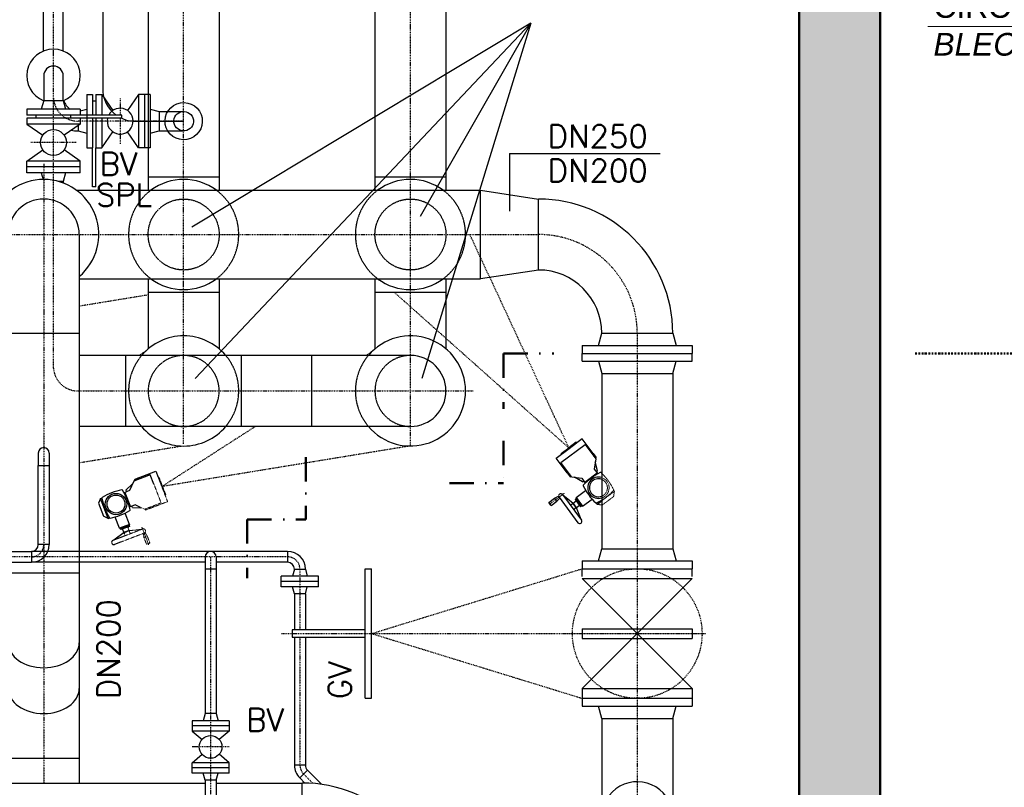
# Model space of a CAD drawing. Header units: millimetres. Extents: x -197187 to 241957296, y -45270 to 70505.
# Tile 77 of 116: x 52543 to 55582, y 10745 to 13115. Entities that reach past the tile are written whole.
import ezdxf

# ---------------------------------------------------------------- set-up
doc = ezdxf.new("R2010")
doc.units = ezdxf.units.MM
doc.header["$LTSCALE"] = 0.5
for name, pattern in [('DASHDOT', [1, 0.5, -0.25, 0, -0.25]), ('HIDDEN', [0.375, 0.25, -0.125]), ('STRICHPUNKT', [25.4, 12.7, -6.35, 0, -6.35])]:
    doc.linetypes.add(name, pattern=pattern)
for name, color, linetype in [('17', 7, 'Continuous'), ('21', 7, 'Continuous'), ('41', 7, 'Continuous'), ('8', 7, 'Continuous'), ('BEMAßUNG', 7, 'Continuous'), ('P-MU025ENTLÜ', 7, 'Continuous'), ('P-MU050ENTL', 7, 'Continuous'), ('P-MU150AUSL', 7, 'Continuous'), ('P-MU150EINL', 7, 'Continuous'), ('P-MU200EINL', 7, 'Continuous'), ('P-MU250EINL', 7, 'Continuous')]:
    doc.layers.add(name, color=color, linetype=linetype)
doc.layers.add('P-MGDMD', color=7, linetype='Continuous', lineweight=18)
doc.styles.add('ROMANS', font='ROMANS', dxfattribs={"height": 0.2})

msp = doc.modelspace()

# ---------------------------------------------------------------- hatches: boundary and pattern name
at = {"lineweight": 5}
h = msp.add_hatch(dxfattribs=at)
h.set_pattern_fill('ANSI33', color=256, scale=25)
h.set_pattern_definition([(45, (42299.13, 3652.02), (-112.2532, 112.2532), []), (45, (42411.39, 3652.02), (-112.2532, 112.2532), [79.375, -39.6875])])
h.paths.add_polyline_path([(55406.615, 2202.018), (55406.615, 2452.018), (55199.132, 2452.018), (55199.132, 7302.018), (55406.615, 7302.018), (55406.615, 7552.018), (55199.132, 7552.018), (55199.132, 14152.018), (55406.615, 14152.018), (55406.615, 14397.471), (55406.615, 14397.018), (55406.615, 14402.018), (44729.132, 14402.018), (44729.132, 14397.018), (44674.132, 14397.018), (44669.132, 14392.018), (44669.132, 14352.018), (44664.132, 14352.018), (44664.132, 14377.018), (44609.132, 14377.018), (44604.132, 14372.018), (44604.132, 14332.018), (44599.132, 14332.018), (44599.132, 14152.018), (54949.132, 14152.018), (54949.132, 2272.018), (54954.132, 2272.018), (54954.132, 2232.018), (54959.132, 2227.018), (55014.132, 2227.018), (55014.132, 2252.018), (55019.132, 2252.018), (55019.132, 2212.018), (55024.132, 2207.018), (55079.132, 2207.018), (55079.132, 2202.018)])

# ---------------------------------------------------------------- linework, layer by layer
for p, q in [((54315.58, 11766.829), (54313.502, 11775.491)), ((54313.502, 11775.491), (54322.53, 11763.322)), ((54322.53, 11763.322), (54319.726, 11761.241)), ((54320.94, 11759.604), (54316.19, 11727.538)), ((54326.291, 11722.188), (54319.556, 11750.258)), ((54240.652, 11711.238), (54232.966, 11715.739)), ((54232.966, 11715.739), (54241.994, 11703.57)), ((54241.994, 11703.57), (54244.798, 11705.65)), ((54246.013, 11704.013), (54278.079, 11699.262)), ((54280.27, 11688.044), (54255.359, 11702.628)), ((54316.19, 11727.538), (54327.013, 11712.951)), ((54326.291, 11722.188), (54322.336, 11719.254)), ((52870.679, 11662.287), (52891.411, 11682.372)), ((52895.252, 11691.004), (52882.074, 11661.388)), ((52910.048, 11700.428), (52895.903, 11694.995)), ((52895.903, 11694.995), (52897.155, 11691.735)), ((52903.651, 11694.23), (52910.048, 11700.428)), ((54278.079, 11699.262), (54288.902, 11684.675)), ((54280.27, 11688.044), (54284.225, 11690.979)), ((52882.074, 11661.388), (52865.118, 11654.875)), ((52870.679, 11662.287), (52872.445, 11657.69)), ((54194.218, 11637.899), (54205.855, 11643.719)), ((54209.801, 11638.4), (54205.855, 11643.719)), ((54207.828, 11641.06), (54266.252, 11562.313)), ((54218.566, 11649.027), (54276.991, 11570.28)), ((54250.853, 11622.34), (54220.499, 11646.421)), ((54260.191, 11639.674), (54289.944, 11661.749)), ((52792.643, 11636.916), (52786.054, 11622.108)), ((52786.054, 11622.108), (52801.464, 11581.988)), ((52792.643, 11636.916), (52796.484, 11638.391)), ((52816.272, 11575.399), (52792.643, 11636.916)), ((52899.09, 11617.089), (52882.134, 11610.576)), ((52891.227, 11608.794), (52889.461, 11613.391)), ((52916.217, 11609.468), (52899.09, 11617.089)), ((54176.321, 11624.621), (54194.218, 11637.899)), ((54182.96, 11615.672), (54176.321, 11624.621)), ((54182.96, 11615.672), (54200.857, 11628.95)), ((54200.857, 11628.95), (54194.218, 11637.899)), ((54200.857, 11628.95), (54209.801, 11638.4)), ((54242.799, 11616.365), (54250.853, 11622.34)), ((54260.811, 11608.917), (54250.853, 11622.34)), ((54251.748, 11623.004), (54260.696, 11629.643)), ((54261.706, 11609.581), (54251.748, 11623.004)), ((54252.512, 11620.103), (54253.407, 11620.767)), ((54259.614, 11635.777), (54257.376, 11634.117)), ((54257.376, 11634.117), (54273.974, 11611.746)), ((54259.152, 11611.154), (54260.046, 11611.818)), ((54260.191, 11639.674), (54259.614, 11635.777)), ((54259.614, 11635.777), (54276.211, 11613.406)), ((54260.191, 11639.674), (54280.108, 11612.829)), ((54261.706, 11609.581), (54270.655, 11616.22)), ((54276.211, 11613.406), (54273.974, 11611.746)), ((54280.108, 11612.829), (54276.211, 11613.406)), ((54280.108, 11612.829), (54309.862, 11634.904)), ((54325.644, 11619.674), (54323.193, 11622.979)), ((54325.644, 11619.674), (54339.582, 11630.015)), ((54325.644, 11619.674), (54339.582, 11617.609)), ((52816.272, 11575.399), (52801.464, 11581.988)), ((52851.044, 11545.21), (52837.76, 11579.795)), ((52882.248, 11557.196), (52868.964, 11591.781)), ((52891.227, 11608.794), (52915.326, 11607.923)), ((54252.758, 11602.942), (54260.811, 11608.917)), ((54260.811, 11608.917), (54275.058, 11572.886)), ((52816.272, 11575.399), (52820.114, 11576.874)), ((52882.248, 11557.196), (52851.044, 11545.21)), ((52880.647, 11553.597), (52854.643, 11543.609)), ((52881.646, 11550.997), (52855.642, 11541.008)), ((52878.387, 11543.944), (52876.445, 11548.999)), ((52882.248, 11557.196), (52880.647, 11553.597)), ((52880.647, 11553.597), (52881.646, 11550.997)), ((52864.981, 11520.723), (52830.868, 11507.62)), ((52865.238, 11531.565), (52833.897, 11508.784)), ((52851.044, 11545.21), (52854.643, 11543.609)), ((52854.643, 11543.609), (52855.642, 11541.008)), ((52864.838, 11532.605), (52860.843, 11543.006)), ((52864.838, 11532.605), (52873.836, 11536.061)), ((52865.238, 11531.565), (52872.95, 11534.527)), ((52867.636, 11525.322), (52865.238, 11531.565)), ((52867.838, 11532.563), (52867.439, 11533.604)), ((52854.355, 11502.318), (52835.663, 11495.139))]:
    msp.add_line(p, q)
at = {"linetype": 'STRICHPUNKT', "lineweight": 18, "ltscale": 0.1}
for p, q in [((54223.867, 11652.959), (54176.848, 11618.074)), ((54218.566, 11649.027), (54220.172, 11652.733)), ((54218.566, 11649.027), (54222.579, 11649.489))]:
    msp.add_line(p, q, dxfattribs=at)
for points in [[(54246.013, 11704.013), (54213.576, 11747.733), (54288.504, 11803.323), (54320.94, 11759.604)], [(54239.09, 11791.635), (54216.079, 11774.563), (54214.713, 11776.404), (54237.724, 11793.476)], [(54239.09, 11791.635), (54262.1, 11808.707), (54260.734, 11810.548), (54237.724, 11793.476)], [(54313.502, 11775.491), (54279.358, 11821.511), (54239.09, 11791.635)], [(54232.966, 11715.739), (54198.821, 11761.759), (54239.09, 11791.635)], [(52957.453, 11680.891), (52946.071, 11710.524), (52895.252, 11691.004)], [(52910.048, 11700.428), (52963.541, 11720.976), (52970.355, 11703.237)], [(54325.462, 11715.04), (54287.352, 11686.764)], [(52867.546, 11655.808), (52884.562, 11611.509)]]:
    msp.add_lwpolyline(points)
for radius in [32.95, 27.733]:
    msp.add_circle((52840.256, 11619.908), radius)
for centre, radius, start, end in [((54412.887, 11557.385), 177.694, 115.983586, 137.161973), ((54329.257, 11670.105), 32.95, 71.737441, 288.262559), ((54335.945, 11715.252), 2.074, 47.161976, 115.983586), ((54216.537, 11586.475), 177.694, 46.175081, 47.161976), ((54284.109, 11676.793), 2.074, 137.161973, 205.983587), ((54441.976, 11753.735), 177.694, 205.983587, 227.161974), ((54329.257, 11670.105), 27.733, 68.141549, 291.858451), ((52798.557, 11638.463), 2.074, 121.601598, 190.423212), ((52890.583, 11488.885), 177.694, 100.423211, 121.601598), ((52858.811, 11661.607), 2.074, 31.601601, 100.423211), ((52709.234, 11569.581), 177.694, 10.423214, 31.601601), ((54213.197, 11645.043), 6.685, 36.572784, 216.572784), ((52971.278, 11670.235), 177.694, 190.423212, 211.601599), ((54322.568, 11624.957), 2.074, 227.161974, 295.983588), ((54245.627, 11782.824), 177.694, 295.983588, 301.921028), ((52789.929, 11750.93), 177.694, 280.423213, 301.601601), ((52881.955, 11601.353), 2.074, 301.601601, 10.423214), ((52821.701, 11578.209), 2.074, 211.601599, 280.423213), ((54271.621, 11566.297), 6.685, 216.572784, 36.572784), ((52833.265, 11501.379), 6.685, 111.012403, 291.012403)]:
    msp.add_arc(centre, radius, start, end)
at = {"layer": '17', "linetype": 'DASHDOT', "lineweight": 50, "ltscale": 300}
for p, q in [((54036.492, 12084.756), (54192.017, 12084.756)), ((54036.492, 12084.756), (54036.492, 11913.8)), ((54036.492, 11814.952), (54036.492, 11684.684)), ((53426.15, 11764.519), (53426.15, 11572.545)), ((53869.666, 11684.684), (54036.492, 11684.684)), ((53245.484, 11572.545), (53426.15, 11572.545)), ((53245.484, 11572.545), (53245.484, 11391.319))]:
    msp.add_line(p, q, dxfattribs=at)
at = {"layer": '17', "linetype": 'DASHDOT', "lineweight": 50, "ltscale": 20}
msp.add_line((55307.494, 12084.756), (55821.255, 12084.756), dxfattribs=at)
at = {"layer": '21', "linetype": 'Continuous', "lineweight": 50, "ltscale": 10}
for p, q in [((54949.132, 14152.018), (54949.132, 2272.018)), ((55199.132, 14152.018), (55199.132, 7552.018))]:
    msp.add_line(p, q, dxfattribs=at)
at = {"layer": '21', "linetype": 'Continuous', "ltscale": 10}
msp.add_line((52799.132, 13982.018), (52799.132, 12902.018), dxfattribs=at)
at = {"layer": '41', "linetype": 'Continuous', "ltscale": 10}
msp.add_line((52899.132, 12802.018), (53049.568, 12802.018), dxfattribs=at)
at = {"layer": '41', "linetype": 'HIDDEN', "lineweight": 5, "ltscale": 2}
for p, q in [((54339.582, 11630.015), (54378.568, 11658.94)), ((54376.193, 11642.907), (54341.677, 11617.299)), ((54378.568, 11658.94), (54376.116, 11662.244)), ((54378.568, 11658.94), (54376.193, 11642.907)), ((52928.706, 11603.911), (52916.217, 11609.468)), ((54339.582, 11617.609), (54341.677, 11617.299)), ((52915.326, 11607.923), (52920.074, 11607.752)), ((52931.861, 11601.382), (52930.609, 11604.642)), ((52946.006, 11606.815), (52931.861, 11601.382)), ((52937.104, 11607.137), (52946.006, 11606.815)), ((52927.195, 11530.297), (52854.355, 11502.318)), ((52922.401, 11542.779), (52864.981, 11520.723)), ((52868.834, 11522.203), (52867.636, 11525.322)), ((52872.95, 11534.527), (52880.84, 11537.558)), ((52873.836, 11536.061), (52880.44, 11538.598)), ((52878.24, 11536.559), (52877.84, 11537.599)), ((52880.44, 11538.598), (52878.387, 11543.944)), ((52880.84, 11537.558), (52919.373, 11541.616)), ((52884.436, 11528.196), (52880.84, 11537.558)), ((52924.104, 11529.11), (52930.287, 11531.485)), ((52926.589, 11516.338), (52924.104, 11529.11)), ((52926.589, 11516.338), (52936.991, 11520.333)), ((52936.991, 11520.333), (52930.287, 11531.485)), ((52944.981, 11499.531), (52936.991, 11520.333)), ((52934.58, 11495.535), (52926.589, 11516.338)), ((52934.58, 11495.535), (52944.981, 11499.531))]:
    msp.add_line(p, q, dxfattribs=at)
at = {"layer": '41', "linetype": 'Continuous', "ltscale": 200}
msp.add_line((53609.282, 11420.018), (53629.282, 11420.018), dxfattribs=at)
at = {"layer": '41', "linetype": 'HIDDEN', "lineweight": 5, "ltscale": 2}
for points in [[(52970.355, 11703.237), (52981.52, 11674.169)], [(52981.52, 11674.169), (52971.246, 11700.916), (52973.386, 11701.738), (52983.66, 11674.991)], [(52928.706, 11603.911), (52979.524, 11623.431), (52957.453, 11680.891)], [(52946.006, 11606.815), (52999.499, 11627.363), (52981.52, 11674.169)], [(52981.52, 11674.169), (52991.794, 11647.423), (52993.934, 11648.244), (52983.66, 11674.991)]]:
    msp.add_lwpolyline(points, dxfattribs=at)
at = {"layer": '41', "linetype": 'Continuous', "ltscale": 10}
for start, end in [(180, 234.149773), (245.581568, 270)]:
    msp.add_arc((52899.132, 12902.018), 100, start, end, dxfattribs=at)
at = {"layer": '41', "linetype": 'HIDDEN', "lineweight": 5, "ltscale": 2}
for centre, radius, start, end in [((54216.537, 11586.475), 177.694, 25.983589, 46.175081), ((54329.257, 11670.105), 32.95, 288.262559, 71.737441), ((54329.257, 11670.105), 27.733, 291.858451, 68.141549), ((54245.627, 11782.824), 177.694, 301.921028, 317.161976), ((54374.405, 11663.416), 2.074, 317.161976, 25.983589), ((52924.798, 11536.538), 6.685, 291.012403, 111.012403)]:
    msp.add_arc(centre, radius, start, end, dxfattribs=at)
at = {"layer": 'P-MGDMD'}
msp.add_line((57657.924, 13094.748), (55346.558, 13094.748), dxfattribs=at)
at = {"layer": 'P-MU025ENTLÜ', "linetype": 'Continuous', "ltscale": 10}
for p, q in [((52600.386, 11739.264), (52634.086, 11739.264)), ((52499.132, 11473.6), (52579.236, 11473.6)), ((53370.064, 11473.6), (52726.682, 11473.6)), ((53370.064, 11473.6), (53370.064, 11439.9)), ((52499.132, 11439.9), (52579.236, 11439.9)), ((53115.565, 11439.9), (52726.682, 11439.9)), ((53115.565, 11456.75), (53115.565, 10973.018)), ((53149.265, 11456.75), (53149.265, 10973.019)), ((53370.064, 11439.9), (53149.265, 11439.9)), ((53149.265, 11418.75), (53115.565, 11418.75)), ((53465.564, 11396.75), (53350.564, 11396.75)), ((53350.564, 11364.75), (53350.564, 11396.75)), ((53391.214, 11418.75), (53385.319, 11396.75)), ((53391.214, 11418.75), (53424.914, 11418.75)), ((53424.914, 11418.75), (53430.809, 11396.75)), ((53465.564, 11364.75), (53465.564, 11396.75)), ((53465.564, 11380.75), (53350.564, 11380.75)), ((53465.564, 11364.75), (53350.564, 11364.75)), ((53391.214, 11342.75), (53385.319, 11364.75)), ((53424.914, 11342.75), (53391.214, 11342.75)), ((53391.214, 11342.75), (53391.214, 11231.51)), ((53424.914, 11342.75), (53430.809, 11364.75)), ((53424.914, 11342.75), (53424.914, 11231.51)), ((53391.214, 11208.527), (53391.214, 10813.392)), ((53424.914, 11208.527), (53424.914, 10813.392)), ((53115.565, 10973.018), (53109.67, 10951.019)), ((53149.265, 10973.019), (53115.565, 10973.018)), ((53149.265, 10973.019), (53155.16, 10951.018)), ((53189.915, 10951.019), (53074.915, 10951.018)), ((53074.915, 10951.018), (53074.915, 10919.018)), ((53189.915, 10951.019), (53189.915, 10919.018)), ((53189.915, 10935.019), (53074.915, 10935.018)), ((53189.915, 10919.018), (53074.915, 10919.018)), ((53074.915, 10919.018), (53105.775, 10892.72)), ((53189.915, 10919.018), (53159.054, 10892.72)), ((53074.915, 10821.019), (53105.775, 10847.317)), ((53189.915, 10821.019), (53074.915, 10821.019)), ((53074.915, 10789.018), (53074.915, 10821.019)), ((53189.915, 10821.019), (53159.054, 10847.317)), ((53189.915, 10789.019), (53189.915, 10821.019)), ((53189.915, 10805.019), (53074.915, 10805.019)), ((53189.915, 10789.019), (53074.915, 10789.018)), ((53115.565, 10767.019), (53109.67, 10789.019)), ((53149.265, 10767.019), (53155.16, 10789.018)), ((53424.914, 10813.392), (53391.214, 10813.392)), ((53431.109, 10798.437), (53407.279, 10774.608)), ((53473.197, 10756.35), (53431.109, 10798.437)), ((53149.265, 10767.019), (53115.565, 10767.019)), ((53115.565, 10767.019), (53115.565, 10649.019)), ((53149.265, 10767.019), (53149.265, 10649.019)), ((53423.319, 10758.568), (53407.279, 10774.608))]:
    msp.add_line(p, q, dxfattribs=at)
at = {"layer": 'P-MU025ENTLÜ', "linetype": 'HIDDEN', "ltscale": 10}
for p, q in [((52726.682, 11473.6), (52579.236, 11473.6)), ((52726.682, 11439.9), (52579.236, 11439.9))]:
    msp.add_line(p, q, dxfattribs=at)
at = {"layer": 'P-MU025ENTLÜ', "linetype": 'DASHDOT', "ltscale": 10}
for p, q in [((53370.064, 11456.75), (51572.889, 11456.75)), ((53132.415, 11456.75), (53132.415, 10649.018)), ((53408.064, 11418.75), (53408.064, 11231.51)), ((53408.064, 11208.527), (53408.064, 10813.392)), ((53189.915, 10870.019), (53074.915, 10870.019)), ((53447.503, 10758.214), (53419.194, 10786.522))]:
    msp.add_line(p, q, dxfattribs=at)
at = {"layer": 'P-MU025ENTLÜ', "linetype": 'Continuous', "ltscale": 10}
msp.add_circle((53132.415, 10870.019), 35, dxfattribs=at)
for centre, radius, start, end in [((52617.236, 11777.264), 16.85, 0, 180), ((53132.415, 11456.75), 16.85, 0, 180), ((53370.064, 11418.75), 54.85, 0, 90), ((53370.064, 11418.75), 21.15, 0, 90), ((53446.064, 10813.392), 54.85, 180, 225), ((53446.064, 10813.392), 21.15, 180, 225)]:
    msp.add_arc(centre, radius, start, end, dxfattribs=at)
at = {"layer": 'P-MU025ENTLÜ', "linetype": 'DASHDOT', "ltscale": 10}
for centre, start, end in [((52579.236, 11494.75), 270, 0), ((53370.064, 11418.75), 0, 90), ((53446.064, 10813.392), 180, 225)]:
    msp.add_arc(centre, 38, start, end, dxfattribs=at)
at = {"layer": 'P-MU050ENTL', "linetype": 'DASHDOT', "ltscale": 10}
for p, q in [((52647.321, 12039.664), (52648.071, 14002.018)), ((52853.132, 12872.018), (52853.132, 12820.963)), ((53049.132, 12802.018), (52723.132, 12802.018)), ((52853.132, 12810.963), (52853.132, 12732.018)), ((52717.186, 12735.963), (52577.186, 12735.963))]:
    msp.add_line(p, q, dxfattribs=at)
at = {"layer": 'P-MU050ENTL', "linetype": 'Continuous', "ltscale": 10}
for p, q in [((52616.982, 13018.736), (52616.982, 13971.868)), ((52677.282, 13018.778), (52677.282, 13971.868)), ((52617.035, 12865.963), (52609.801, 12838.963)), ((52677.336, 12865.963), (52684.571, 12838.963)), ((52750.132, 12884.518), (52750.132, 12820.963)), ((52750.132, 12884.518), (52768.132, 12884.518)), ((52768.132, 12884.518), (52768.132, 12820.963)), ((52778.132, 12864.018), (52768.132, 12864.018)), ((52778.132, 12884.518), (52778.132, 12820.963)), ((52778.132, 12884.518), (52796.132, 12884.518)), ((52796.132, 12884.518), (52796.132, 12820.963)), ((52796.132, 12884.518), (52830.395, 12834.928)), ((52910.132, 12884.518), (52875.869, 12834.928)), ((52946.132, 12884.518), (52910.132, 12884.518)), ((52910.132, 12884.518), (52910.132, 12719.518)), ((52928.132, 12884.518), (52928.132, 12719.518)), ((52946.132, 12884.518), (52946.132, 12719.518)), ((52729.686, 12838.963), (52564.686, 12838.963)), ((52564.686, 12838.963), (52564.686, 12820.963)), ((52729.686, 12833.924), (52750.132, 12839.403)), ((52729.686, 12838.963), (52729.686, 12820.963)), ((52946.132, 12839.403), (52973.132, 12832.168)), ((52973.132, 12832.168), (52973.132, 12771.868)), ((52973.132, 12832.168), (53049.132, 12832.168)), ((52729.686, 12820.963), (52564.686, 12820.963)), ((52729.686, 12810.963), (52564.686, 12810.963)), ((52564.686, 12810.963), (52564.686, 12792.963)), ((52593.686, 12810.963), (52593.686, 12820.963)), ((52700.686, 12810.963), (52700.686, 12820.963)), ((52858.686, 12820.963), (52729.686, 12820.963)), ((52729.686, 12810.963), (52729.686, 12792.963)), ((52858.686, 12810.963), (52729.686, 12810.963)), ((52750.132, 12810.963), (52750.132, 12719.518)), ((52751.686, 12810.963), (52751.686, 12820.963)), ((52768.132, 12810.963), (52768.132, 12719.518)), ((52778.132, 12810.963), (52778.132, 12719.518)), ((52796.132, 12810.963), (52796.132, 12719.518)), ((52858.686, 12810.963), (52858.686, 12820.963)), ((52729.686, 12792.963), (52564.686, 12792.963)), ((52564.686, 12792.963), (52614.276, 12758.701)), ((52729.686, 12792.963), (52680.095, 12758.701)), ((52723.132, 12788.436), (52723.132, 12771.868)), ((52723.132, 12771.868), (52750.132, 12764.634)), ((52796.132, 12719.518), (52830.395, 12769.109)), ((52910.132, 12719.518), (52875.87, 12769.109)), ((52946.132, 12764.634), (52973.132, 12771.868)), ((52973.132, 12771.868), (53049.132, 12771.868)), ((52939.582, 12744.518), (52939.582, 12681.018)), ((52564.686, 12678.963), (52614.276, 12713.226)), ((52729.686, 12678.963), (52680.095, 12713.226)), ((52750.132, 12719.518), (52768.132, 12719.518)), ((52768.132, 12599.018), (52768.132, 12719.518)), ((52778.132, 12599.018), (52778.132, 12719.518)), ((52778.132, 12719.518), (52796.132, 12719.518)), ((52946.132, 12719.518), (52910.132, 12719.518)), ((52729.686, 12678.963), (52564.686, 12678.963)), ((52564.686, 12642.963), (52564.686, 12678.963)), ((52729.686, 12642.963), (52729.686, 12678.963)), ((52729.686, 12660.963), (52564.686, 12660.963)), ((52729.686, 12642.963), (52564.686, 12642.963)), ((52609.8, 12642.963), (52615.415, 12622.01)), ((52684.571, 12642.963), (52677.336, 12615.963)), ((52677.336, 12615.963), (52662.099, 12615.963)), ((52778.132, 12599.018), (52768.132, 12599.018))]:
    msp.add_line(p, q, dxfattribs=at)
msp.add_circle((52647.186, 12735.963), 40, dxfattribs=at)
at = {"layer": 'P-MU050ENTL', "linetype": 'DASHDOT', "ltscale": 10}
for centre in [(52723.132, 12878.018), (52723.132, 12045.018)]:
    msp.add_arc(centre, 76, 184.040402, 270, dxfattribs=at)
at = {"layer": 'P-MU050ENTL', "linetype": 'Continuous', "ltscale": 10}
for centre, radius, start, end in [((52723.132, 12878.018), 45.85, 195.432727, 238.40809), ((53049.132, 12802.018), 57.5, 189.863672, 189.863664), ((52853.132, 12802.018), 40, 167.078084, 151.73029), ((53049.132, 12802.018), 30.15, 199.0686, 199.068592), ((52723.132, 12878.018), 106.15, 258.614355, 270)]:
    msp.add_arc(centre, radius, start, end, dxfattribs=at)
at = {"layer": 'P-MU150AUSL'}
for q in [(53074.131, 12475.089), (53084.894, 12007.179), (53779.108, 12507.359), (53784.489, 12007.179)]:
    msp.add_line((54120.832, 13104.349), q, dxfattribs=at)
at = {"layer": 'P-MU150EINL', "linetype": 'DASHDOT', "ltscale": 10}
for p, q in [((53993.837, 12319.84), (53932.593, 12452.018)), ((53993.837, 12319.84), (54237.724, 11793.476)), ((52939.582, 12265.402), (52726.682, 12230.538)), ((53858.682, 12131.365), (53698.654, 12274.018)), ((54237.724, 11793.476), (53858.682, 12131.365)), ((52930.11, 12090.401), (52911.696, 12078.568)), ((53630.11, 12090.401), (53611.696, 12078.568)), ((52723.132, 11969.018), (53942.342, 11969.018)), ((53270.739, 11859.468), (52983.66, 11674.991)), ((52726.682, 11747.538), (53041.976, 11799.169)), ((52983.66, 11674.991), (53741.976, 11799.169))]:
    msp.add_line(p, q, dxfattribs=at)
at = {"layer": 'P-MU150EINL', "linetype": 'DASHDOT', "lineweight": 5}
msp.add_line((52920.034, 11548.941), (52941.028, 11494.286), dxfattribs=at)
at = {"layer": 'P-MU150EINL', "linetype": 'DASHDOT', "lineweight": 5, "ltscale": 10}
for q in [(52919.261, 11545.321), (52923.032, 11546.769)]:
    msp.add_line((52922.401, 11542.779), q, dxfattribs=at)
at = {"layer": 'P-MU200EINL', "linetype": 'DASHDOT', "ltscale": 10}
for p, q in [((53049.132, 11805.854), (53049.132, 15245.636)), ((53749.132, 11799.669), (53749.132, 15245.636)), ((52617.236, 12670.498), (52617.236, 10758.568)), ((54449.132, 12147.018), (54449.132, 6107.018)), ((53629.282, 11220.018), (54279.132, 11420.018)), ((53351.253, 11220.018), (54660.958, 11220.018)), ((53629.282, 11220.018), (54279.132, 11020.018)), ((54232.97, 11220.018), (54660.958, 11220.018))]:
    msp.add_line(p, q, dxfattribs=at)
at = {"layer": 'P-MU200EINL', "linetype": 'Continuous', "ltscale": 10}
for p, q in [((52939.582, 13611.018), (52939.582, 12588.518)), ((53158.682, 13611.018), (53158.682, 12588.518)), ((53639.582, 13611.018), (53639.582, 12588.518)), ((53858.682, 13611.018), (53858.682, 12588.518)), ((52939.582, 12630.018), (53158.682, 12630.018)), ((53639.582, 12630.018), (53858.682, 12630.018)), ((52726.682, 12452.018), (52726.682, 10758.568)), ((52939.582, 12315.518), (52939.582, 12099.014)), ((53158.682, 12315.518), (53158.682, 12099.014)), ((53639.582, 12315.518), (53639.582, 12099.014)), ((53858.682, 12315.518), (53858.682, 12099.014)), ((52939.582, 12274.018), (53158.682, 12274.018)), ((53639.582, 12274.018), (53858.682, 12274.018)), ((52507.582, 12147.018), (52726.682, 12147.018)), ((54329.4, 12109.018), (54339.582, 12147.018)), ((54339.582, 12147.018), (54558.682, 12147.018)), ((54558.682, 12147.018), (54568.864, 12109.018)), ((54279.132, 12109.018), (54619.132, 12109.018)), ((54279.132, 12109.018), (54279.132, 12085.018)), ((54619.132, 12109.018), (54619.132, 12085.018)), ((52871.132, 11859.468), (52871.132, 12078.568)), ((53227.132, 11859.468), (53227.132, 12078.568)), ((53749.132, 12078.568), (53444.132, 12078.568)), ((53444.132, 12078.568), (53444.132, 11859.468)), ((54279.132, 12085.018), (54619.132, 12085.018)), ((54279.132, 12085.018), (54619.132, 12085.018)), ((54279.132, 12061.018), (54279.132, 12085.018)), ((54619.132, 12061.018), (54619.132, 12085.018)), ((54279.132, 12061.018), (54619.132, 12061.018)), ((54329.4, 12061.018), (54339.582, 12023.018)), ((54558.682, 12023.018), (54568.864, 12061.018)), ((54339.582, 12023.018), (54339.582, 11482.018)), ((54339.582, 12023.018), (54558.682, 12023.018)), ((54558.682, 12023.018), (54558.682, 11482.018)), ((53749.132, 11859.468), (53444.132, 11859.468)), ((54329.4, 11444.018), (54339.582, 11482.018)), ((54339.582, 11482.018), (54558.682, 11482.018)), ((54558.682, 11482.018), (54568.864, 11444.018)), ((54279.132, 11444.018), (54619.132, 11444.018)), ((54279.132, 11444.018), (54279.132, 11420.018)), ((54619.132, 11444.018), (54619.132, 11420.018)), ((52507.791, 11407.509), (52726.682, 11407.509)), ((53609.282, 11020.018), (53609.282, 11420.018)), ((53629.282, 11020.018), (53629.282, 11420.018)), ((54279.132, 11420.018), (54619.132, 11420.018)), ((54279.132, 11420.018), (54619.132, 11420.018)), ((54279.132, 11396.018), (54279.132, 11420.018)), ((54619.132, 11396.018), (54619.132, 11420.018)), ((54279.132, 11390.018), (54619.132, 11390.018)), ((54619.132, 11390.018), (54279.132, 11050.018)), ((54279.132, 11390.018), (54619.132, 11050.018)), ((53384.282, 11231.51), (53384.282, 11208.527)), ((53609.282, 11231.51), (53384.282, 11231.51)), ((54279.132, 11235.018), (54619.132, 11235.018)), ((54279.132, 11235.018), (54279.132, 11205.018)), ((54619.132, 11235.018), (54619.132, 11205.018)), ((53384.282, 11208.527), (53609.282, 11208.527)), ((54279.132, 11205.018), (54619.132, 11205.018)), ((54279.132, 11050.018), (54619.132, 11050.018)), ((54279.132, 11050.018), (54279.132, 10996.018)), ((54619.132, 11050.018), (54619.132, 10996.018)), ((53609.282, 11020.018), (53629.282, 11020.018)), ((54279.132, 11020.018), (54619.132, 11020.018)), ((54279.132, 10996.018), (54619.132, 10996.018)), ((54339.582, 10958.018), (54329.4, 10996.018)), ((54558.682, 10958.018), (54568.864, 10996.018)), ((54339.582, 10958.018), (54558.682, 10958.018)), ((54339.582, 10958.018), (54339.582, 10348.018)), ((54558.583, 10958.018), (54558.583, 9296.018)), ((52507.582, 10834.753), (52726.682, 10834.753)), ((52726.682, 10835.041), (52726.682, 10758.568)), ((51354.132, 10758.568), (53115.565, 10758.568)), ((53149.265, 10758.568), (53415.363, 10758.568)), ((53415.363, 10539.468), (53415.363, 10758.568))]:
    msp.add_line(p, q, dxfattribs=at)
at = {"layer": 'P-MU200EINL'}
for p, q in [((52617.036, 12941.963), (52617.036, 12865.963)), ((52677.336, 12865.963), (52677.336, 12941.963)), ((52617.036, 12865.963), (52677.336, 12865.963)), ((52677.336, 12615.963), (52677.336, 12611.001)), ((52871.132, 12078.568), (52726.682, 12078.568)), ((53227.132, 12078.568), (52871.132, 12078.568)), ((53444.132, 12078.568), (53227.132, 12078.568)), ((52871.132, 11859.468), (52726.682, 11859.468)), ((53227.132, 11859.468), (52871.132, 11859.468)), ((53444.132, 11859.468), (53227.132, 11859.468)), ((52600.386, 11777.264), (52600.386, 11739.264)), ((52634.086, 11777.264), (52634.086, 11739.264)), ((52600.386, 11494.75), (52600.386, 11739.264)), ((52634.086, 11739.264), (52634.086, 11494.75)), ((52634.086, 11494.75), (52600.386, 11494.75)), ((52579.236, 11473.6), (52579.236, 11439.9))]:
    msp.add_line(p, q, dxfattribs=at)
at = {"layer": 'P-MU200EINL', "linetype": 'HIDDEN', "ltscale": 10}
for centre in [(53049.132, 12452.018), (53749.132, 12452.018)]:
    msp.add_circle(centre, 109.55, dxfattribs=at)
at = {"layer": 'P-MU200EINL', "linetype": 'DASHDOT', "ltscale": 10}
msp.add_circle((54449.132, 11220.018), 200, dxfattribs=at)
at = {"layer": 'P-MU200EINL'}
for centre, radius, start, end in [((52647.186, 12941.963), 82.5, 291.435559, 248.564441), ((52647.186, 12941.963), 30.15, 0, 180), ((52579.236, 11494.75), 54.85, 270, 0), ((52579.236, 11494.75), 21.15, 270, 0)]:
    msp.add_arc(centre, radius, start, end, dxfattribs=at)
at = {"layer": 'P-MU200EINL', "linetype": 'Continuous', "ltscale": 10}
for centre, radius, start, end in [((52617.132, 12452.018), 170, 310.121586, 229.878414), ((53049.132, 12452.018), 170, 53.411889, 126.588111), ((53749.132, 12452.018), 170, 53.411889, 126.588111), ((52617.132, 12452.018), 109.55, 0, 180), ((54144.132, 12147.018), 414.55, 0, 90), ((54144.132, 12147.018), 195.45, 0, 90), ((53049.132, 12452.018), 170, 233.411889, 306.588111), ((53749.132, 12452.018), 170, 233.411889, 306.588111), ((53049.132, 11969.018), 170, 40.121586, 139.878414), ((53749.132, 11969.018), 170, 220.121586, 139.878414), ((53749.132, 11969.018), 109.55, 270, 90), ((53049.132, 11969.018), 170, 220.121586, 319.878414), ((53415.363, 10344.019), 414.55, 45, 90), ((54449.132, 10653.018), 109.55, 357.564975, 180)]:
    msp.add_arc(centre, radius, start, end, dxfattribs=at)
at = {"layer": 'P-MU200EINL', "linetype": 'HIDDEN', "ltscale": 10}
for centre, radius, start, end in [((53049.132, 12452.018), 170, 126.588111, 233.411889), ((53049.132, 12452.018), 170, 306.588111, 53.411889), ((53749.132, 12452.018), 170, 126.588111, 233.411889), ((53749.132, 12452.018), 170, 306.588111, 53.411889), ((53049.132, 11969.018), 170, 139.878414, 220.121586), ((53049.132, 11969.018), 109.55, 90, 270), ((53049.132, 11969.018), 109.55, 270, 90), ((53049.132, 11969.018), 170, 319.878414, 40.121586), ((53749.132, 11969.018), 170, 139.878414, 220.121586), ((53749.132, 11969.018), 109.55, 90, 270)]:
    msp.add_arc(centre, radius, start, end, dxfattribs=at)
at = {"layer": 'P-MU200EINL', "linetype": 'DASHDOT', "ltscale": 10}
msp.add_arc((54144.132, 12147.018), 305, 0, 90, dxfattribs=at)
at = {"layer": 'P-MU200EINL', "linetype": 'Continuous', "ltscale": 10}
for centre in [(52617.132, 11191.842), (52617.132, 11050.42)]:
    msp.add_ellipse(centre, major_axis=(-109.55, 0), ratio=0.70710597, start_param=0, end_param=3.14159265, dxfattribs=at)
at = {"layer": 'P-MU250EINL', "linetype": 'Continuous', "ltscale": 10}
for p, q in [((54054.953, 12701.953), (54519.585, 12701.953)), ((54054.953, 12701.953), (54054.953, 12523.976)), ((52718.462, 12588.518), (53965.132, 12588.518)), ((53965.132, 12315.518), (53965.132, 12588.518)), ((53965.132, 12588.518), (54144.132, 12561.568)), ((54144.132, 12342.468), (54144.132, 12561.568)), ((54144.132, 12342.468), (53965.132, 12315.518)), ((52726.682, 12315.518), (53965.132, 12315.518))]:
    msp.add_line(p, q, dxfattribs=at)
at = {"layer": 'P-MU250EINL', "linetype": 'DASHDOT', "ltscale": 10}
msp.add_line((51470.132, 12452.018), (54144.132, 12452.018), dxfattribs=at)

# ---------------------------------------------------------------- texts
at = {"layer": '8', "linetype": 'Continuous', "insert": (55363.423, 13307.694), "char_height": 70, "width": 2186.46263, "attachment_point": 1, "style": 'ROMANS'}
msp.add_mtext('{\\fArial|b0|i0|c0|p34;SHEET METAL RING TO BE WELDED \\PCIRCULAR IMPERVIOUS\\P\\fArial|b0|i1|c0|p34;BLECHRING RUNDUM DICHT VERSCHWEISST}', dxfattribs=at)
at = {"layer": 'BEMAßUNG', "linetype": 'Continuous', "ltscale": 10, "style": 'ROMANS'}
for s, p in [('DN250', (54172.985, 12720.306)), ('DN200', (54172.777, 12614.243))]:
    msp.add_text(s, height=70, dxfattribs=at).set_placement(p)
msp.add_text('DN200', height=70, rotation=90, dxfattribs=at).set_placement((52852.341, 11017.334))
at = {"layer": 'P-MU025ENTLÜ', "linetype": 'Continuous', "ltscale": 10, "style": 'ROMANS'}
msp.add_text('BV', height=70, dxfattribs=at).set_placement((53242.039, 10918.674))
at = {"layer": 'P-MU200EINL', "linetype": 'Continuous', "ltscale": 200, "style": 'ROMANS'}
for s, p in [('BV', (52789.699, 12634.888)), ('SPL', (52777.951, 12539.069))]:
    msp.add_text(s, height=70, dxfattribs=at).set_placement(p)
at = {"layer": 'P-MU200EINL', "linetype": 'Continuous', "ltscale": 10, "style": 'ROMANS'}
msp.add_text('GV', height=70, rotation=90, dxfattribs=at).set_placement((53566.15, 11017.261))

doc.saveas('drawing.dxf')
